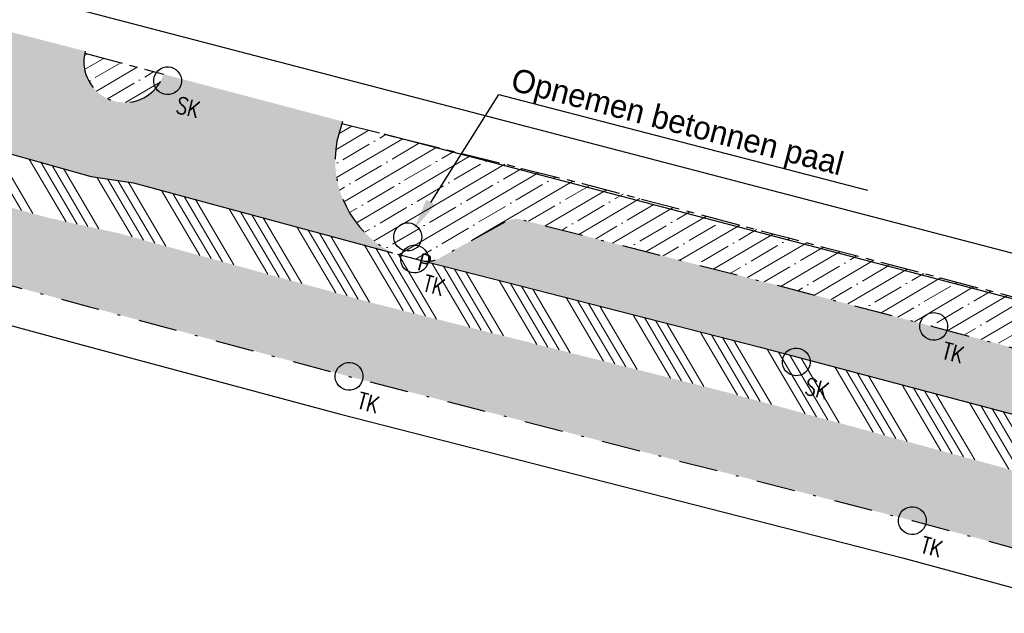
# Model space of a CAD drawing. Header units: metres. Extents: x 152057 to 155740, y 463538 to 465228.
# Tile 36 of 65: x 153380 to 153418, y 463988 to 464011. Entities that reach past the tile are written whole.
import ezdxf
from ezdxf import colors
from ezdxf.entities.mleader import LeaderData, LeaderLine
from ezdxf.math import Vec2, Vec3

# ---------------------------------------------------------------- set-up
doc = ezdxf.new("R2010")
doc.units = ezdxf.units.M
doc.linetypes.add('CENTER__G5', pattern=[2.4, 1.5, -0.3, 0.3, -0.3])
doc.linetypes.add('DASHDOT__G5', pattern=[3, 1.5, -0.75, 0, -0.75])
for name, color, linetype in [('-DR-alg-projectgrens 1-500', 3, 'PROJECTGRENS_1-500'), ('-DR-v-inr-afzetpaal', 2, 'Continuous'), ('-DR-v-rio-straatkolk', 1, 'Continuous'), ('-DR-v-rio-trottoirkolk', 1, 'Continuous'), ('-DR-v-vh-band 10x20', 5, 'CENTER__G5'), ('-DR-v-vh-band 13-15x25', 5, 'DASHDOT__G5'), ('-DR-v-vh-kantverharding', 1, 'Continuous')]:
    doc.layers.add(name, color=color, linetype=linetype)
for name, color, linetype, lineweight in [('-DR-v-gr-begroeiing', 84, 'Continuous', 9), ('-DR-v-vh-arc-asfalt frezen', 252, 'Continuous', 9), ('-DR-v-vh-arc-BSS dubbelklinker', 252, 'Continuous', 9), ('-DR-v-vh-arc-BSS keiformaat', 252, 'Continuous', 9), ('-DR-v-vh-arc-tegels', 252, 'Continuous', 9)]:
    doc.layers.add(name, color=color, linetype=linetype, lineweight=lineweight)
doc.styles.add('18_100', font='romans.shx', dxfattribs={"width": 0.8, "height": 0.18})
doc.styles.add('18_200', font='romans.shx', dxfattribs={"width": 0.8, "height": 0.36})
doc.styles.add('CE', font='txt', dxfattribs={"height": 1.8})
doc.linetypes.add('FENCELINE2', pattern='A,6.35,-2.54,[132,ltypeshp.shx,S=2.54,R=0,X=-2.54,Y=0],-2.54,25.4', length=36.83)
doc.linetypes.add('PROJECTGRENS_1-500', pattern='A,0.8,-0.32,[133,ltypeshp.shx,S=0.32,R=0,X=-0.32,Y=0],-0.32,3.18', length=4.62)
pattern_1 = [(30.44818846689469, (152990.3515052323, 464036.8878115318), (-0.4826879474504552, 0.8211385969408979), []), (30.44818846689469, (152991.0034187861, 464036.7185861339), (-0.4826879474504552, 0.8211385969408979), [1.190625, -0.238125, 0, -0.238125])]
pattern_2 = [(120.4481884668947, (152990.3515052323, 464036.8878115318), (-0.555280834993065, 0.3181015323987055), [0.7937500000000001, -0.15875, 0, -0.15875])]

# ---------------------------------------------------------------- blocks, each defined once
blk = doc.blocks.new('trottoirkolk bestaand')
at = {"ltscale": 2}
blk.add_ellipse((0, 0), major_axis=(-0.1271585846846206, 0.1271585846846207), ratio=0.9999999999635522, start_param=3.926990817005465, end_param=10.21017612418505, dxfattribs=at)
at = {"ltscale": 2, "style": '18_100', "width": 0.8000000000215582}
blk.add_text('TK', height=0.2160000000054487, dxfattribs=at).set_placement((0.1925943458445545, -0.3747726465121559))
at = {"style": '18_200', "width": 0.8}
blk.add_attdef('HOOGTE', (0.2141699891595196, 0.1788025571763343), '', height=0.25, dxfattribs=at)
blk = doc.blocks.new('straatkolk bestaand')
at = {"ltscale": 2}
blk.add_ellipse((0, 0), major_axis=(-0.1271585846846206, 0.1271585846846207), ratio=0.9999999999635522, start_param=3.926990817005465, end_param=10.21017612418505, dxfattribs=at)
at = {"ltscale": 2, "style": '18_100', "width": 0.8000000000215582}
blk.add_text('SK', height=0.2160000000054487, dxfattribs=at).set_placement((0.1925943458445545, -0.3747726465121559))
at = {"style": '18_200', "width": 0.8}
blk.add_attdef('HOOGTE', (0.2895596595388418, 0.2114387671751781), '', height=0.25, dxfattribs=at)
blk = doc.blocks.new('PAAL')
at = {"ltscale": 2}
blk.add_ellipse((0, 0), major_axis=(-0.1815, 1.0285e-15), ratio=1, start_param=3.926990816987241, end_param=10.21017612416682, dxfattribs=at)
at = {"ltscale": 2, "style": '18_200', "width": 0.8}
blk.add_text('P', height=0.2178, dxfattribs=at).set_placement((0.2194298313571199, -0.3820506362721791))
at = {"style": '18_200', "width": 0.8}
blk.add_attdef('HOOGTE', (0.236296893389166, 0.2027050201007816), '', height=0.25, dxfattribs=at)

msp = doc.modelspace()

# ---------------------------------------------------------------- hatches: boundary and pattern name
at = {"layer": '-DR-v-gr-begroeiing'}
h = msp.add_hatch(dxfattribs=at)
h.set_pattern_fill('ANSI38', color=256, scale=0.15)
h.set_pattern_definition([(29.73516603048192, (153265.3658600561, 463978.6637175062), (-0.2362160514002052, 0.4135408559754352), []), (119.7351660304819, (153265.3658600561, 463978.6637175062), (-0.8859729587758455, 0.590865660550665), [1.190625, -0.714375])])
edge = h.paths.add_edge_path()
edge.add_line((153286.4101046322, 464006.8249417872), (153286.1938528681, 464005.6688854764))
edge.add_line((153286.1938528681, 464005.6688854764), (153286.7960082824, 464005.5116477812))
edge.add_line((153286.7960082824, 464005.5116477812), (153303.0553342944, 464001.3595645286))
edge.add_line((153303.0553342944, 464001.3595645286), (153315.7747833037, 463997.9924456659))
edge.add_line((153315.7747833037, 463997.9924456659), (153329.5342875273, 463994.4105747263))
edge.add_line((153329.5342875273, 463994.4105747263), (153342.0782926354, 463991.1585734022))
edge.add_line((153342.0782926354, 463991.1585734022), (153357.2326505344, 463987.2127405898))
edge.add_line((153357.2326505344, 463987.2127405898), (153361.0242840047, 463986.2565721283))
edge.add_line((153361.0242840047, 463986.2565721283), (153367.8360991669, 463984.1308211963))
edge.add_line((153367.8360991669, 463984.1308211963), (153372.1146376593, 463982.6204540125))
edge.add_line((153372.1146376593, 463982.6204540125), (153375.6320961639, 463981.1182687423))
edge.add_line((153375.6320961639, 463981.1182687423), (153383.3475518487, 463977.6687475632))
edge.add_line((153383.3475518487, 463977.6687475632), (153387.8219215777, 463976.0712569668))
edge.add_line((153387.8219215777, 463976.0712569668), (153391.4838928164, 463974.9929156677))
edge.add_line((153391.4838928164, 463974.9929156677), (153401.5677033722, 463972.4307260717))
edge.add_line((153401.5677033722, 463972.4307260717), (153416.1937111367, 463968.6419469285))
edge.add_line((153416.1937111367, 463968.6419469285), (153427.7159037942, 463965.3300292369))
edge.add_line((153427.7159037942, 463965.3300292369), (153440.9403906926, 463961.4312960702))
edge.add_line((153440.9403906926, 463961.4312960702), (153452.1869920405, 463957.8804747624))
edge.add_line((153452.1869920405, 463957.8804747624), (153467.9957671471, 463952.7472230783))
edge.add_line((153467.9957671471, 463952.7472230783), (153470.8165622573, 463951.7313234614))
edge.add_line((153470.8165622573, 463951.7313234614), (153472.9398070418, 463951.0474929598))
edge.add_arc((153472.9218396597, 463951.2340351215), 0.1874054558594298, 275.5016479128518, 362.7959118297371)
edge.add_line((153473.1090220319, 463951.243176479), (153473.49186383, 463952.2267700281))
edge.add_arc((153473.0346315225, 463952.2213147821), 0.4572648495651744, 0.6835644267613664, 72.88264828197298)
edge.add_line((153473.1692181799, 463952.6583245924), (153458.0119954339, 463957.3829019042))
edge.add_line((153458.0119954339, 463957.3829019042), (153446.9358721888, 463960.8116304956))
edge.add_line((153446.9358721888, 463960.8116304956), (153432.3914607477, 463965.1451571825))
edge.add_line((153432.3914607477, 463965.1451571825), (153415.8895999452, 463969.9552421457))
edge.add_line((153415.8895999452, 463969.9552421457), (153397.1650302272, 463974.8738664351))
edge.add_line((153397.1650302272, 463974.8738664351), (153386.8130729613, 463977.7259567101))
edge.add_line((153386.8130729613, 463977.7259567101), (153383.7418260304, 463978.6690243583))
edge.add_line((153383.7418260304, 463978.6690243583), (153381.0337727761, 463979.8373616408))
edge.add_line((153381.0337727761, 463979.8373616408), (153377.2667505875, 463981.4639394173))
edge.add_line((153377.2667505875, 463981.4639394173), (153373.0314679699, 463983.2363837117))
edge.add_line((153373.0314679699, 463983.2363837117), (153371.1443569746, 463983.9625025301))
edge.add_line((153371.1443569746, 463983.9625025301), (153365.7760736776, 463985.8854547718))
edge.add_line((153365.7760736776, 463985.8854547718), (153361.5863352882, 463987.2118393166))
edge.add_line((153361.5863352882, 463987.2118393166), (153361.553434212, 463987.2204974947))
edge.add_line((153361.553434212, 463987.2204974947), (153328.6183360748, 463995.7665229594))
edge.add_line((153328.6183360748, 463995.7665229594), (153313.3292237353, 463999.8065526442))
edge.add_line((153313.3292237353, 463999.8065526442), (153286.4101046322, 464006.8249417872))
at = {"layer": '-DR-v-vh-arc-asfalt frezen'}
h = msp.add_hatch(dxfattribs=at)
h.set_pattern_fill('AVH-ASFALT_FREESVAK', color=256, scale=0.25, pattern_type=2)
h.set_pattern_definition([(344.7351660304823, (153265.3658600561, 463978.6637175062), (0.4796875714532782, 0.2739992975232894), [0.390625, -0.390625]), (74.73516603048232, (153265.7427034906, 463978.5608733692), (-0.2739992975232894, 0.4796875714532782), [0.3906249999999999, -0.3906249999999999])])
edge = h.paths.add_edge_path()
edge.add_line((153452.126, 463957.69), (153440.882, 463961.24))
edge.add_line((153440.882, 463961.24), (153427.66, 463965.138))
edge.add_line((153427.66, 463965.138), (153416.141, 463968.449))
edge.add_line((153416.141, 463968.449), (153401.518, 463972.237))
edge.add_line((153401.518, 463972.237), (153391.431, 463974.8))
edge.add_line((153391.431, 463974.8), (153387.76, 463975.8809999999))
edge.add_line((153387.76, 463975.8809999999), (153383.273, 463977.483))
edge.add_line((153383.273, 463977.483), (153375.552, 463980.935))
edge.add_line((153375.552, 463980.935), (153372.042, 463982.434))
edge.add_line((153372.042, 463982.434), (153367.773, 463983.941))
edge.add_line((153367.773, 463983.941), (153360.97, 463986.0640000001))
edge.add_line((153360.97, 463986.0640000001), (153357.183, 463987.019))
edge.add_line((153357.183, 463987.019), (153342.028, 463990.965))
edge.add_line((153342.028, 463990.965), (153329.484, 463994.217))
edge.add_line((153329.484, 463994.217), (153315.724, 463997.799))
edge.add_line((153315.724, 463997.799), (153303.005, 464001.166))
edge.add_line((153303.005, 464001.166), (153286.746, 464005.3180000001))
edge.add_line((153286.746, 464005.3180000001), (153286.1569871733, 464005.4718058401))
edge.add_line((153286.1569871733, 464005.4718058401), (153285.561240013, 464002.2870121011))
edge.add_line((153285.561240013, 464002.2870121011), (153286.024, 464002.1630000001))
edge.add_line((153286.024, 464002.1630000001), (153302.308, 463998.062))
edge.add_line((153302.308, 463998.062), (153314.83, 463994.72))
edge.add_line((153314.83, 463994.72), (153328.784, 463991.083))
edge.add_line((153328.784, 463991.083), (153341.301, 463987.835))
edge.add_line((153341.301, 463987.835), (153360.203, 463983.031))
edge.add_line((153360.203, 463983.031), (153364.856, 463981.5220000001))
edge.add_line((153364.856, 463981.5220000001), (153371.016, 463979.53))
edge.add_line((153371.016, 463979.53), (153374.441, 463977.862))
edge.add_line((153374.441, 463977.862), (153382.706, 463974.467))
edge.add_line((153382.706, 463974.467), (153387.056, 463972.645))
edge.add_line((153387.056, 463972.645), (153391.222, 463971.69))
edge.add_line((153391.222, 463971.69), (153401.082, 463969.0320000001))
edge.add_line((153401.082, 463969.0320000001), (153414.848, 463965.6079999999))
edge.add_line((153414.848, 463965.6079999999), (153426.62, 463962.047))
edge.add_line((153426.62, 463962.047), (153440.575, 463958.038))
edge.add_line((153440.575, 463958.038), (153451.259, 463954.614))
edge.add_line((153451.259, 463954.614), (153465.2233114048, 463950.1278959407))
edge.add_line((153465.2233114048, 463950.1278959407), (153465.7345759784, 463951.2138737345))
edge.add_arc((153460.1119774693, 463939.2709043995), 13.2003079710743, 55.853805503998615, 64.78953849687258, ccw=False)
edge.add_line((153467.5213952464, 463950.1955855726), (153470.4240017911, 463948.2269583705))
edge.add_line((153470.4240017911, 463948.2269583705), (153470.4478399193, 463948.2178322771))
edge.add_line((153470.4478399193, 463948.2178322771), (153471.1006293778, 463950.2446968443))
edge.add_line((153471.1006293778, 463950.2446968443), (153469.9163488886, 463951.0479082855))
edge.add_arc((153456.8659743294, 463931.8060210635), 23.25000000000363, 55.8538055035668, 66.82357950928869)
edge.add_line((153466.0163283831, 463953.1796852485), (153452.126, 463957.69))
at = {"layer": '-DR-v-vh-arc-BSS dubbelklinker'}
h = msp.add_hatch(dxfattribs=at)
h.set_pattern_fill('ANSI34', color=256, scale=0.1, angle=89.99999999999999)
h.set_pattern_definition([(120.4481884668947, (152990.3515052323, 464036.8878115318), (-1.642277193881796, -0.9653758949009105), []), (120.4481884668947, (152990.4643221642, 464037.3224205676), (-1.642277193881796, -0.9653758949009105), []), (120.4481884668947, (152990.5771390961, 464037.7570296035), (-1.642277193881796, -0.9653758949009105), []), (120.4481884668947, (152990.6899562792, 464038.1916396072), (-1.642277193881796, -0.9653758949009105), [])])
edge = h.paths.add_edge_path()
edge.add_line((153453.123, 463985.545), (153465.0675818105, 463982.9158320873))
edge.add_arc((153464.9395355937, 463981.9139457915), 1.010035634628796, 72.45593034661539, 82.71678872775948, ccw=False)
edge.add_line((153465.244, 463982.877), (153473.148, 463981.286))
edge.add_line((153473.148, 463981.286), (153481.7927469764, 463979.3006487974))
edge.add_line((153481.7927469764, 463979.3006487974), (153482.307, 463979.1740000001))
edge.add_line((153482.307, 463979.1740000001), (153482.7666709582, 463981.2713171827))
edge.add_line((153482.7666709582, 463981.2713171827), (153473.401, 463983.3240000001))
edge.add_line((153473.401, 463983.3240000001), (153465.503916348, 463984.9967642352))
edge.add_line((153465.503916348, 463984.9967642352), (153459.6960000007, 463986.227))
edge.add_line((153459.6960000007, 463986.227), (153451.131, 463988.057))
edge.add_line((153451.131, 463988.057), (153449.803, 463988.317))
edge.add_line((153449.803, 463988.317), (153438.572, 463990.6090000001))
edge.add_line((153438.572, 463990.6090000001), (153431.231, 463992.143))
edge.add_line((153431.231, 463992.143), (153420.349, 463994.842))
edge.add_line((153420.349, 463994.842), (153408.541, 463997.9710000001))
edge.add_line((153408.541, 463997.9710000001), (153395.39, 464001.336))
edge.add_line((153395.39, 464001.336), (153394.267, 464001.6420000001))
edge.add_line((153394.267, 464001.6420000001), (153384.2099999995, 464004.3600000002))
edge.add_line((153384.2099999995, 464004.3600000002), (153382.572, 464004.6090000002))
edge.add_line((153382.572, 464004.6090000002), (153370.099, 464008.1020000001))
edge.add_line((153370.099, 464008.1020000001), (153359.5410000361, 464010.8789999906))
edge.add_line((153359.5410000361, 464010.8789999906), (153347.982, 464013.9))
edge.add_line((153347.982, 464013.9), (153340.0350000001, 464015.7850000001))
edge.add_line((153340.0350000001, 464015.7850000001), (153328.9600000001, 464018.872))
edge.add_line((153328.9600000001, 464018.872), (153317.2729999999, 464022.0440000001))
edge.add_line((153317.2729999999, 464022.0440000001), (153311.577, 464023.5260000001))
edge.add_arc((153312.4886937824, 464027.6867124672), 4.259426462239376, 245.3490176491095, 257.64070309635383, ccw=False)
edge.add_line((153310.7121309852, 464023.8154673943), (153308.15, 464024.673))
edge.add_line((153308.15, 464024.673), (153306.054, 464025.8850000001))
edge.add_line((153306.054, 464025.8850000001), (153304.179, 464027.099))
edge.add_line((153304.179, 464027.099), (153300.5, 464029.085))
edge.add_line((153300.5, 464029.085), (153290.282, 464031.633))
edge.add_line((153290.282, 464031.633), (153280.476, 464034.126))
edge.add_line((153280.476, 464034.126), (153270.018, 464037.079))
edge.add_line((153270.018, 464037.079), (153259.929, 464039.6140000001))
edge.add_line((153259.929, 464039.6140000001), (153258.372, 464039.98))
edge.add_line((153258.372, 464039.98), (153251.7424863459, 464041.7126594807))
edge.add_line((153251.7424863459, 464041.7126594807), (153251.2271437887, 464039.7408522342))
edge.add_line((153251.2271437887, 464039.7408522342), (153259.054, 464037.7650000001))
edge.add_line((153259.054, 464037.7650000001), (153269.443, 464035.1470000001))
edge.add_line((153269.443, 464035.1470000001), (153279.88, 464032.2770000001))
edge.add_line((153279.88, 464032.2770000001), (153290.613, 464029.5030000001))
edge.add_line((153290.613, 464029.5030000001), (153299.396, 464027.2490000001))
edge.add_line((153299.396, 464027.2490000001), (153301.257, 464026.3620000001))
edge.add_line((153301.257, 464026.3620000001), (153303.248, 464025.088))
edge.add_line((153303.248, 464025.088), (153306.033, 464023.5270000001))
edge.add_line((153306.033, 464023.5270000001), (153308.984, 464022.088))
edge.add_line((153308.984, 464022.088), (153311.224, 464021.2860000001))
edge.add_line((153311.224, 464021.2860000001), (153328.514, 464016.833))
edge.add_line((153328.514, 464016.833), (153339.65, 464013.834))
edge.add_line((153339.65, 464013.834), (153347.508, 464011.9400000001))
edge.add_line((153347.508, 464011.9400000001), (153358.535, 464008.863))
edge.add_line((153358.535, 464008.863), (153369.556, 464006.1340000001))
edge.add_line((153369.556, 464006.1340000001), (153380.878, 464003.0060000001))
edge.add_line((153380.878, 464003.0060000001), (153383.623, 464002.403))
edge.add_line((153383.623, 464002.403), (153393.559, 463999.675))
edge.add_line((153393.559, 463999.675), (153407.017, 463996.2810000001))
edge.add_line((153407.017, 463996.2810000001), (153420.292, 463992.659))
edge.add_line((153420.292, 463992.659), (153429.943, 463990.3850000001))
edge.add_line((153429.943, 463990.3850000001), (153439.309, 463988.2670000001))
edge.add_line((153439.309, 463988.2670000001), (153449.433, 463986.2260000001))
edge.add_line((153449.433, 463986.2260000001), (153453.123, 463985.545))
at = {"layer": '-DR-v-vh-arc-BSS keiformaat'}
h = msp.add_hatch(dxfattribs=at)
h.set_pattern_fill('ANSI36', color=256, scale=0.1, angle=90)
h.set_pattern_definition(pattern_2)
edge = h.paths.add_edge_path()
edge.add_arc((153464.9395355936, 463981.9139457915), 1.010035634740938, 82.7167887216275, 245.20787071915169, ccw=False)
edge.add_line((153465.0675818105, 463982.9158320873), (153453.123, 463985.545))
edge.add_line((153453.123, 463985.545), (153449.433, 463986.2260000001))
edge.add_line((153449.433, 463986.2260000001), (153439.3090000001, 463988.2670000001))
edge.add_line((153439.3090000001, 463988.2670000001), (153429.943, 463990.3850000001))
edge.add_line((153429.943, 463990.3850000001), (153420.292, 463992.659))
edge.add_line((153420.292, 463992.659), (153407.017, 463996.2810000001))
edge.add_line((153407.017, 463996.2810000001), (153393.559, 463999.675))
edge.add_line((153393.559, 463999.675), (153383.623, 464002.403))
edge.add_line((153383.623, 464002.403), (153380.878, 464003.0060000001))
edge.add_line((153380.878, 464003.0060000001), (153369.556, 464006.1340000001))
edge.add_line((153369.556, 464006.1340000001), (153358.535, 464008.863))
edge.add_line((153358.535, 464008.863), (153347.5080000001, 464011.9400000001))
edge.add_line((153347.5080000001, 464011.9400000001), (153339.6500000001, 464013.834))
edge.add_line((153339.6500000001, 464013.834), (153328.5140000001, 464016.833))
edge.add_line((153328.5140000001, 464016.833), (153311.224, 464021.2860000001))
edge.add_line((153311.224, 464021.2860000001), (153308.9840000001, 464022.088))
edge.add_line((153308.9840000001, 464022.088), (153306.033, 464023.5270000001))
edge.add_line((153306.033, 464023.5270000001), (153303.2480000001, 464025.088))
edge.add_line((153303.2480000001, 464025.088), (153301.257, 464026.3620000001))
edge.add_line((153301.257, 464026.3620000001), (153299.3960000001, 464027.2490000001))
edge.add_line((153299.3960000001, 464027.2490000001), (153290.613, 464029.5030000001))
edge.add_line((153290.613, 464029.5030000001), (153279.8800000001, 464032.2770000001))
edge.add_line((153279.8800000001, 464032.2770000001), (153269.443, 464035.1470000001))
edge.add_line((153269.443, 464035.1470000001), (153259.054, 464037.7650000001))
edge.add_line((153259.054, 464037.7650000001), (153251.2271437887, 464039.7408522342))
edge.add_line((153251.2271437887, 464039.7408522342), (153250.521, 464037.039))
edge.add_line((153250.521, 464037.039), (153254.157, 464036.049))
edge.add_line((153254.157, 464036.049), (153258.8200000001, 464034.9190000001))
edge.add_line((153258.8200000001, 464034.9190000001), (153268.7750000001, 464032.4060000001))
edge.add_line((153268.7750000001, 464032.4060000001), (153279.836, 464029.3620000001))
edge.add_line((153279.836, 464029.3620000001), (153289.03, 464027.132))
edge.add_line((153289.03, 464027.132), (153292.7860000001, 464025.762))
edge.add_line((153292.7860000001, 464025.762), (153293.876, 464025.388))
edge.add_line((153293.876, 464025.388), (153297.865, 464023.9330000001))
edge.add_line((153297.865, 464023.9330000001), (153302.2800000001, 464022.0850000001))
edge.add_line((153302.2800000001, 464022.0850000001), (153304.065, 464021.2800000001))
edge.add_line((153304.065, 464021.2800000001), (153307.079, 464020.006))
edge.add_line((153307.079, 464020.006), (153310.423, 464018.737))
edge.add_line((153310.423, 464018.737), (153314.459, 464017.421))
edge.add_line((153314.459, 464017.421), (153327.513, 464014.001))
edge.add_line((153327.513, 464014.001), (153338.821, 464010.975))
edge.add_line((153338.821, 464010.975), (153346.9780000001, 464008.8810000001))
edge.add_line((153346.9780000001, 464008.8810000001), (153358.403, 464005.8640000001))
edge.add_line((153358.403, 464005.8640000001), (153368.882, 464003.1280000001))
edge.add_line((153368.882, 464003.1280000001), (153378.895, 464000.523))
edge.add_line((153378.895, 464000.523), (153382.5060000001, 463999.5420000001))
edge.add_line((153382.5060000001, 463999.5420000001), (153392.5840000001, 463996.8370000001))
edge.add_line((153392.5840000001, 463996.8370000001), (153414.4480000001, 463991.235))
edge.add_line((153414.4480000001, 463991.235), (153421.495, 463989.3290000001))
edge.add_line((153421.495, 463989.3290000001), (153427.616, 463987.775))
edge.add_line((153427.616, 463987.775), (153439.647, 463984.564))
edge.add_line((153439.647, 463984.564), (153447.502, 463982.595))
edge.add_line((153447.502, 463982.595), (153453.9544371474, 463980.8445152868))
edge.add_arc((153453.759516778, 463979.9982722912), 0.8684014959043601, -96.9174158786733, 77.02894349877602, ccw=False)
edge.add_line((153453.6549277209, 463979.1361920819), (153477.137, 463973.0470000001))
edge.add_line((153477.137, 463973.0470000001), (153472.4580000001, 463975.671))
edge.add_line((153472.4580000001, 463975.671), (153468.723, 463978.2040000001))
edge.add_line((153468.723, 463978.2040000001), (153464.516, 463980.997))
h = msp.add_hatch(dxfattribs=at)
h.set_pattern_fill('ANSI36', color=256, scale=0.1, angle=90)
h.set_pattern_definition(pattern_2)
edge = h.paths.add_edge_path()
edge.add_line((153392.111, 464005.9790000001), (153392.3055431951, 464006.6585686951))
edge.add_line((153392.3055431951, 464006.6585686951), (153392.33, 464006.7440000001))
edge.add_line((153392.33, 464006.7440000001), (153385.384, 464008.577))
edge.add_arc((153383.8745336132, 464009.065070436), 1.58641152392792, 165.0248241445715, 342.0819195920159, ccw=False)
edge.add_line((153382.342, 464009.475), (153377.466, 464010.7280000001))
edge.add_arc((153375.4454370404, 464011.320464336), 2.10563260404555, 262.895126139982, 343.6579417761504, ccw=False)
edge.add_line((153375.185, 464009.2310000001), (153370.54, 464010.497))
edge.add_line((153370.54, 464010.497), (153359.687, 464013.2540000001))
edge.add_line((153359.687, 464013.2540000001), (153348.366, 464016.333))
edge.add_line((153348.366, 464016.333), (153321.0790816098, 464023.3955790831))
edge.add_arc((153320.9680228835, 464022.826499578), 0.5798150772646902, 78.95723421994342, 126.7629825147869)
edge.add_line((153320.621, 464023.2910000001), (153317.855, 464022.177))
edge.add_line((153317.855, 464022.177), (153317.2729999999, 464022.044))
edge.add_line((153317.2729999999, 464022.044), (153328.96, 464018.872))
edge.add_line((153328.96, 464018.872), (153340.035, 464015.785))
edge.add_line((153340.035, 464015.785), (153347.982, 464013.9))
edge.add_line((153347.982, 464013.9), (153359.541, 464010.8790000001))
edge.add_line((153359.541, 464010.8790000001), (153370.099, 464008.1020000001))
edge.add_line((153370.099, 464008.1020000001), (153382.572, 464004.6090000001))
edge.add_line((153382.572, 464004.6090000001), (153384.21, 464004.36))
edge.add_line((153384.21, 464004.36), (153394.267, 464001.6420000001))
edge.add_arc((153396.0728033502, 464005.2440900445), 4.029389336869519, 169.4911483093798, 243.3744310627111, ccw=False)
h = msp.add_hatch(dxfattribs=at)
h.set_pattern_fill('ANSI36', color=256, scale=0.1, angle=90)
h.set_pattern_definition(pattern_2)
edge = h.paths.add_edge_path()
edge.add_line((153409.106, 464000.405), (153399.17, 464002.955))
edge.add_arc((153399.1499618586, 464001.6079419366), 1.347207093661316, 89.14776037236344, 108.0291572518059)
edge.add_line((153398.733, 464002.889), (153396.128, 464001.451))
edge.add_line((153396.128, 464001.451), (153396.087, 464001.412))
edge.add_arc((153395.6166952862, 464002.4910774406), 1.177112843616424, 258.8962695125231, 293.5494804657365, ccw=False)
edge.add_line((153395.39, 464001.336), (153408.541, 463997.971))
edge.add_line((153408.541, 463997.971), (153420.349, 463994.842))
edge.add_line((153420.349, 463994.842), (153431.231, 463992.143))
edge.add_line((153431.231, 463992.143), (153438.572, 463990.609))
edge.add_arc((153439.2965187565, 463992.1815209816), 1.731401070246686, 223.8065819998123, 245.26272255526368, ccw=False)
edge.add_line((153438.047, 463990.983), (153436.174, 463993.054))
edge.add_arc((153435.4199739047, 463992.6293305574), 0.8653897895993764, 29.38832374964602, 78.06081408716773)
edge.add_line((153435.599, 463993.476), (153429.416, 463995.061))
edge.add_line((153429.416, 463995.061), (153421.717, 463997.052))
edge.add_line((153421.717, 463997.052), (153409.106, 464000.405))
at = {"layer": '-DR-v-vh-arc-tegels'}
h = msp.add_hatch(dxfattribs=at)
h.set_pattern_fill('ANSI35', color=256, scale=0.15)
h.set_pattern_definition(pattern_1)
edge = h.paths.add_edge_path()
edge.add_line((153385.384, 464008.577), (153382.3241367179, 464009.4011820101))
edge.add_arc((153383.8745336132, 464009.0650704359), 1.586411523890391, 167.76809147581, 342.0819195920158)
h = msp.add_hatch(dxfattribs=at)
h.set_pattern_fill('ANSI35', color=256, scale=0.15)
h.set_pattern_definition(pattern_1)
edge = h.paths.add_edge_path()
edge.add_line((153442.618, 463993.617), (153431.329, 463996.484))
edge.add_line((153431.329, 463996.484), (153423.363, 463998.609))
edge.add_line((153423.363, 463998.609), (153409.445, 464002.271))
edge.add_line((153409.445, 464002.271), (153401.64, 464004.336))
edge.add_line((153401.64, 464004.336), (153392.305543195, 464006.6585686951))
edge.add_line((153392.305543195, 464006.6585686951), (153392.111, 464005.979))
edge.add_arc((153396.0728033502, 464005.2440900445), 4.029389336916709, 169.4911483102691, 243.3744310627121)
edge.add_line((153394.267, 464001.642), (153395.39, 464001.336))
edge.add_arc((153395.6166952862, 464002.4910774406), 1.177112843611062, 258.8962695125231, 293.5494804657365)
edge.add_line((153396.087, 464001.412), (153396.128, 464001.451))
edge.add_line((153396.128, 464001.451), (153398.733, 464002.889))
edge.add_arc((153399.1499618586, 464001.6079419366), 1.347207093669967, 89.1477603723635, 108.02915725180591, ccw=False)
edge.add_line((153399.17, 464002.955), (153409.106, 464000.405))
edge.add_line((153409.106, 464000.405), (153421.717, 463997.052))
edge.add_line((153421.717, 463997.052), (153429.416, 463995.061))
edge.add_line((153429.416, 463995.061), (153435.599, 463993.476))
edge.add_arc((153435.4199739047, 463992.6293305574), 0.8653897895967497, 29.38832374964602, 78.06081408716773, ccw=False)
edge.add_line((153436.174, 463993.054), (153438.047, 463990.983))
edge.add_arc((153439.2965187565, 463992.1815209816), 1.731401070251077, 223.8065819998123, 245.2627225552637)
edge.add_line((153438.572, 463990.609), (153449.803, 463988.317))
edge.add_line((153449.803, 463988.317), (153451.131, 463988.057))
edge.add_arc((153451.2611068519, 463988.3939341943), 0.3611820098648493, 248.8859747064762, 347.7013879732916)
edge.add_line((153451.614, 463988.317), (153452.2824862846, 463991.0541934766))
edge.add_line((153452.2824862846, 463991.0541934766), (153442.618, 463993.617))

# ---------------------------------------------------------------- linework, layer by layer
at = {"layer": '-DR-alg-projectgrens 1-500', "flags": 128}
for points in [[(152877.706645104, 464076.4434349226), (152906.2492034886, 464079.6061360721), (152930.6803876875, 464081.6383140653), (152941.2223367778, 464082.4338940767), (152942.7717158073, 464081.1764585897), (152971.7402047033, 464083.3286589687, 0.342855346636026), (152979.3888824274, 464090.2392996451), (152980.9862359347, 464099.249747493), (152988.4203223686, 464097.9318480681), (152987.9335306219, 464095.1859238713), (153019.5858828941, 464091.8286668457, -0.1186970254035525), (153016.4517935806, 464101.6404958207), (153016.1864530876, 464105.27444543), (153022.9304224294, 464105.7048167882), (153023.1912559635, 464102.1325918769, 0.1004424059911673), (153024.8265199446, 464096.2944404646), (153028.2077944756, 464091.4587020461, 0.09518826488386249), (153031.4830929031, 464088.2777545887), (153034.398681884, 464086.3634635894, 0.1236645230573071), (153043.1873450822, 464083.3049202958), (153077.7593281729, 464080.22609248), (153090.0325303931, 464077.3256021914), (153105.7370416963, 464074.2000628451), (153139.0722904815, 464069.1884082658), (153190.9938920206, 464059.082407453), (153197.3451861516, 464057.6405184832), (153196.935937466, 464056.375341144), (153233.2128316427, 464046.6791584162), (153241.6129573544, 464046.3341116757, -0.02169002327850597), (153245.7174522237, 464045.9867576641), (153246.0514625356, 464047.2560449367), (153260.8720105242, 464043.3651558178), (153260.6278963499, 464042.5467247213), (153270.7480441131, 464039.8724752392), (153281.1154799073, 464037.089652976), (153287.2631329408, 464035.6056678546), (153334.587966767, 464023.4818034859), (153336.6676094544, 464022.9112940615), (153337.8094259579, 464022.622876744), (153349.261336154, 464019.7053329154), (153359.9169936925, 464016.8094259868), (153371.2663868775, 464013.9233603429), (153434.6802902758, 463997.3555882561), (153441.0296959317, 464001.1331168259), (153452.4133553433, 463998.1484649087), (153454.7727597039, 463994.1826933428), (153454.2648992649, 463992.2388343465), (153484.5439267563, 463984.328013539), (153488.726740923, 463994.719630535), (153490.1799528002, 463998.1692355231), (153498.752318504, 464019.3320714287), (153506.3087806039, 464025.1224937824), (153511.0612408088, 464018.9205652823), (153507.5063160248, 464016.1964709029, 0.1338115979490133), (153504.1015077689, 464011.7261107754), (153497.4015256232, 463995.1856798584), (153495.9516377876, 463991.7439654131), (153493.7930224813, 463986.3811874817), (153495.9279796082, 463985.5677231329), (153494.6368078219, 463982.8456030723), (153500.4811823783, 463981.0118616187), (153504.701397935, 463990.3997949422), (153505.7593740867, 463990.095255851, -0.02807528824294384), (153506.9405326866, 463993.6305538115), (153511.4484990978, 464004.9637278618, 0.04528067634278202), (153515.3915965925, 464018.2704507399), (153521.7582144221, 464017.1274433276, -0.03401614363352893), (153518.8054064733, 464006.2052663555), (153517.3241729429, 464001.6793986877), (153512.7675004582, 463990.2237759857, 0.08949013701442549), (153511.0030748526, 463981.5229611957), (153510.8992966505, 463976.7126222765, 0.3436135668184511), (153511.1931006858, 463976.3183236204), (153557.1466330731, 463963.6759350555), (153587.9108573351, 463955.4175184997, -0.02128425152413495), (153693.7068401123, 463922.1312519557), (153723.3956488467, 463910.984381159), (153733.0827201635, 463907.309457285), (153743.4536273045, 463903.3298182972), (153750.0465522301, 463900.6119022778), (153754.820777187, 463898.6850581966), (153787.293033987, 463885.9911118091), (153839.5472973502, 463866.643375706), (153847.2165598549, 463865.1235938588), (153850.4942581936, 463866.2110339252), (153852.7758944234, 463867.9720395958), (153869.0712926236, 463894.4618309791), (153870.0799455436, 463899.95915637), (153913.6994950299, 463968.6658241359), (153911.4347349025, 463970.0564111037), (153914.6492963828, 463976.0066248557), (153916.8148530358, 463974.7900178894), (153920.975698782, 463981.2601311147), (153924.3782062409, 463979.0720227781), (153925.7051368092, 463979.3876664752), (153934.5741645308, 463993.586082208, -0.05165973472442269), (153949.3245574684, 464012.5300883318), (153950.4060801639, 464013.657104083, 0.01713651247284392), (153954.9099980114, 464018.6844865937), (153969.5425337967, 464036.1891904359), (153988.9116103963, 464059.5998258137, 0.3942505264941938), (153988.748262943, 464062.3246491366), (153986.0868916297, 464064.8533421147), (153992.7673758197, 464072.1718463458), (153999.5132165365, 464064.3445200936), (154000.4380710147, 464063.0968706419, -0.2499709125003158), (154001.5481921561, 464055.6505270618), (154000.863308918, 464053.7260877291), (153998.8320164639, 464051.0274402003), (153995.0853275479, 464053.8531911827), (153976.0163904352, 464030.8053225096), (153961.3701947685, 464013.2842775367, -0.01713651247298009), (153956.4812719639, 464007.8271431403), (153955.3997492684, 464006.7001273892, 0.05165973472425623), (153941.7154362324, 463989.1252932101), (153935.6346665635, 463979.3905964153), (153937.9515505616, 463977.9543338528), (153927.4705225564, 463961.0470310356), (153927.3018664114, 463957.0661684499), (153926.1305132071, 463952.9867512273), (153904.6968039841, 463925.181218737), (153861.1111270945, 463854.8689488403), (153869.6630002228, 463849.8369959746), (153870.9821236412, 463851.9594498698), (153875.6914930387, 463849.109667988), (153873.9100591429, 463846.2322148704, -0.0007539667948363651), (153877.5408403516, 463844.0518076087), (153878.933052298, 463846.8970165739), (153891.9274755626, 463838.7738646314), (153889.8253224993, 463835.3152719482, 0.4144915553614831), (153890.9675702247, 463830.6422416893), (153892.2526821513, 463829.8686220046), (153888.2742940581, 463823.2598527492), (153884.1075547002, 463813.9085045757), (153880.0444798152, 463805.5758876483), (153877.6306733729, 463802.6921358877), (153885.6858586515, 463798.7207995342), (153937.6143058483, 463774.6247613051), (153959.4164563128, 463764.2543216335), (153995.0944027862, 463745.9311732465), (154013.993628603, 463735.5322908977), (154050.4159738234, 463714.5022630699), (154056.4119918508, 463724.8868921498), (154053.7962939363, 463726.4897791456), (154058.1708208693, 463733.6284239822), (154067.7433502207, 463727.6810185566), (154065.5637786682, 463724.1400503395), (154063.7029406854, 463722.4098205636), (154056.9566240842, 463710.7257336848), (154061.3729713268, 463708.175763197), (154056.4723486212, 463699.2711177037), (154051.8651868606, 463696.9771842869), (154059.9773527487, 463678.0274344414), (153985.8892072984, 463713.2415161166), (153983.7662012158, 463718.8122350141), (153968.9566860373, 463738.3849087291), (153972.5758185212, 463745.6888115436), (153935.7046397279, 463764.8208488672), (153869.3099319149, 463795.3215700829), (153863.8930122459, 463793.5791791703), (153855.1820279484, 463796.8470698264), (153856.7590818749, 463799.1992675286), (153853.3703980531, 463801.286376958), (153852.2085423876, 463798.9949387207), (153842.6516944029, 463804.4397415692), (153840.8769880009, 463806.3693538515), (153840.9818543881, 463807.0485796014), (153773.4675892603, 463843.4161208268), (153762.1069470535, 463846.9341491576), (153689.4547910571, 463879.6010193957), (153681.7636817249, 463883.8979410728), (153680.9835972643, 463885.6500728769), (153668.3285351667, 463890.5401352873), (153597.1432056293, 463913.1088679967), (153593.5831653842, 463911.5055137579), (153515.8743613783, 463932.1311434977), (153512.6986489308, 463930.4245847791), (153501.3881492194, 463933.3553382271), (153497.4506086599, 463928.8627439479), (153493.7083904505, 463932.0913732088), (153476.4702446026, 463936.9532421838), (153475.3952252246, 463933.7680065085), (153467.038216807, 463935.8203192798), (153468.4366927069, 463942.1948855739), (153459.9462030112, 463947.5285776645), (153450.2188935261, 463951.0847456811), (153328.2242483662, 463984.9960030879), (153323.1607710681, 463986.2243367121), (153320.5505400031, 463988.6688705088), (153239.2728836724, 464007.6867160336), (153227.0964270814, 464007.4560105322), (153179.7532577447, 464017.517969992), (153164.9432870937, 464021.6715761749), (153159.1904697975, 464024.6260997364), (153132.6132557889, 464029.3871602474), (153109.2173613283, 464033.881354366), (153051.3923878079, 464036.0547119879), (153024.3830837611, 464032.1835664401), (153004.9403893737, 464033.5332338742), (152999.946965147, 464027.7777209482), (152987.0197312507, 464030.9069458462), (152972.3774583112, 464031.8120006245), (152972.4940959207, 464029.6312307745), (152967.8031160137, 464029.4458561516), (152966.7049804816, 464032.9415339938), (152914.4464966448, 464036.024902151), (152888.387911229, 464036.5568310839), (152883.1368597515, 464031.7951381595), (152878.309744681, 464036.0822030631), (152858.7561469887, 464036.5368471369), (152848.3626950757, 464035.8491490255), (152828.2328875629, 464033.9459401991), (152814.5238059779, 464032.0038618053), (152800.4039394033, 464029.5865071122), (152772.8755484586, 464024.6502509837), (152737.9155121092, 464016.8142603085), (152693.2109410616, 464004.4941815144), (152679.1227762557, 463999.4230573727), (152674.8170142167, 463997.9908467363), (152627.1253774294, 463980.047144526), (152586.3088736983, 463962.6030839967), (152553.3087879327, 463945.8539103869), (152534.8234612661, 463936.3006823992), (152515.0280717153, 463924.0769699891), (152509.8769254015, 463918.6796291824), (152508.7992824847, 463913.6914140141), (152502.234109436, 463912.6969625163), (152491.0537555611, 463903.3340642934), (152488.1795355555, 463896.0394673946), (152481.7216896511, 463892.2594651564), (152480.408838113, 463894.7316253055), (152453.5658761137, 463879.0207258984, 0.03755201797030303), (152440.8796901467, 463870.2556725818), (152430.3260935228, 463861.7271428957), (152410.6930936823, 463845.8614027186, -0.02345910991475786), (152406.3671775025, 463842.6889864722), (152398.6802331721, 463837.5882138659, 0.03391962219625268), (152389.7721062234, 463830.7645683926), (152287.2480054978, 463740.5756379), (152280.9996343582, 463747.3067286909), (152290.6019966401, 463755.7548895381), (152299.5174451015, 463763.6391704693), (152309.6960162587, 463772.5594233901), (152317.8293885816, 463779.6949953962), (152328.8660476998, 463789.4200515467), (152336.7337283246, 463796.3847688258), (152347.2688422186, 463805.675869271), (152354.7357902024, 463812.2838223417), (152366.3291996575, 463822.5266015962), (152374.7059061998, 463829.8204411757), (152385.9072870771, 463839.5408799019), (152390.9712219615, 463843.5274904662), (152396.3865767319, 463847.0850819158), (152400.2053968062, 463849.628639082), (152403.3968138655, 463851.8208421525), (152405.3655073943, 463853.3868704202), (152412.0298127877, 463858.7640822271), (152421.5061053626, 463866.4030630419), (152430.5903917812, 463873.8951960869), (152439.6634512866, 463880.9737555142), (152444.2541490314, 463884.0772927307), (152449.9361107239, 463887.6127355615), (152457.7951992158, 463892.1663277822), (152471.6062557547, 463900.0651440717, 0.3968836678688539), (152472.4054507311, 463902.6891375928), (152465.6496833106, 463916.3252018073), (152462.3068534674, 463921.7600621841), (152454.3582976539, 463929.7086179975), (152457.803257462, 463933.1535778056), (152448.4079582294, 463944.5101545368), (152439.8914804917, 463954.8045657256), (152437.1566161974, 463958.1103710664, 0.03199809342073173), (152428.8295671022, 463966.9572955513), (152419.3581361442, 463959.6290748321), (152407.2466793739, 463965.0727317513), (152409.1293876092, 463969.1209089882), (152407.7077506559, 463972.9277026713), (152405.5722874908, 463973.9385797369), (152410.2145561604, 463984.2243569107), (152395.7397401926, 463999.0643765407, 0.04940599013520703), (152383.4750489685, 464008.0416435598), (152234.8525099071, 464095.8268121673, 0.006341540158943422), (152225.4537809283, 464101.2125096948, 0.05244770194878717), (152146.9438386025, 464134.8934108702), (152140.1821231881, 464137.0906539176, -0.03603781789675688), (152138.3253619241, 464137.8436801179, 0.102357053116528), (152127.9789035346, 464140.1390671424, -0.05537896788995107), (152124.8655822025, 464140.1950274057), (152113.5339093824, 464141.6605683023), (152114.9138205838, 464152.3301458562), (152123.4526777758, 464151.1854252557, 0.3467581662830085), (152131.6001305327, 464156.597941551), (152134.7312803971, 464167.83113026), (152135.4757729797, 464170.4340872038), (152145.8051981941, 464167.5219082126), (152145.0704836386, 464164.9190824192), (152142.6694250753, 464156.402588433, 0.3968720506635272), (152147.6804692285, 464146.796418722), (152150.5133206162, 464145.8122554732, -0.04956241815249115), (152240.2363374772, 464104.9577741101), (152388.8625818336, 464017.1704161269, -0.04948153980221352), (152402.8358871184, 464006.9387336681), (152407.861882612, 464002.4292762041), (152424.5939065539, 463998.4447005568), (152429.4694975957, 464001.1851263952), (152440.1057825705, 463997.5478466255), (152445.940450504, 463971.4511414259), (152468.3669927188, 463944.3192870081), (152479.6650876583, 463952.0391397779), (152484.2398055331, 463956.8956256), (152488.3041570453, 463954.6681102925, 0.1259989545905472), (152491.454791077, 463954.2741827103), (152491.8462974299, 463954.323891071, 0.0935808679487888), (152495.434318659, 463955.7449050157, 0.01581002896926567), (152495.8581125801, 463955.9645765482), (152508.3367126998, 463962.9418583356, -0.02372433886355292), (152559.6873837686, 463988.5367418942), (152572.4447657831, 463994.2183634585), (152581.1129521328, 463997.4881590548, 0.00994004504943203), (152584.7487320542, 463998.9428372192), (152586.6572815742, 464003.1687533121, -0.01145812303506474), (152621.9809427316, 464017.8659590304), (152622.6185206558, 464019.3225347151, -0.116824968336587), (152627.116492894, 464024.3008846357, -0.06633987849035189), (152629.8532729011, 464025.6944030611), (152662.6126850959, 464037.2266338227, -0.04013951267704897), (152663.6155224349, 464037.5094307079), (152666.7407450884, 464038.1254700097), (152681.8975396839, 464039.8586958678, -0.08557589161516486), (152684.4420310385, 464039.7138157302), (152706.3943212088, 464046.9772784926), (152707.2660689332, 464044.3426041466), (152724.6539852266, 464048.6736558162), (152724.2165573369, 464050.6258087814), (152728.0990512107, 464051.5928758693), (152728.5364791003, 464049.6407229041), (152738.2544279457, 464052.0613084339, -0.02379447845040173), (152748.1947763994, 464054.040497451), (152763.9201755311, 464056.4003758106), (152784.6729773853, 464060.6317866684), (152815.2879453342, 464065.8111866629), (152824.5741657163, 464069.110528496), (152858.8745610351, 464074.3100895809), (152874.9706884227, 464076.1209430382)], [(152987.0880438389, 464085.6336830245), (153017.4017394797, 464082.2137261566, 0.1309817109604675), (153024.2220550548, 464077.1426315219), (153027.3255645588, 464075.9071311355), (153027.4985722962, 464079.3389018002, -0.5796896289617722), (153029.8199357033, 464080.5172646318), (153030.3372366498, 464080.1776198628, 0.1236645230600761), (153042.5309316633, 464075.9340912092), (153058.9837906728, 464074.4688723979), (153058.7781531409, 464072.1597802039), (153066.6900837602, 464071.3565688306, -0.0140786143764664), (153068.2813270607, 464071.1496218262), (153069.2159393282, 464070.8482356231), (153081.1997240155, 464068.0030051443), (153088.1270487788, 464066.5499431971), (153088.5120990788, 464068.3856312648), (153116.1552745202, 464061.8527997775, 0.01391721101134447), (153154.3988171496, 464053.931623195, -0.01573698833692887), (153227.4355736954, 464038.5265433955, 0.03386108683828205), (153232.9942272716, 464037.562915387), (153232.3648175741, 464035.1288824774), (153258.8206345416, 464028.2877474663), (153260.0592012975, 464033.0591261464), (153268.3923856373, 464030.9555307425), (153279.460123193, 464027.9096765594), (153288.5948554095, 464025.69405193), (153292.2855441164, 464024.3478742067), (153293.3755420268, 464023.9738749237), (153297.3181153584, 464022.5358091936), (153301.6819731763, 464020.7092159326), (153303.4645788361, 464019.9052957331), (153306.5207028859, 464018.613490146), (153309.9241189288, 464017.3219426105), (153314.0360544, 464015.9811826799), (153327.1290438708, 464012.5509678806), (153338.4406259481, 464009.5240093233), (153346.600019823, 464007.4293947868), (153358.0220421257, 464004.4131811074), (153368.5030627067, 464001.6766535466), (153378.5095278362, 463999.0733530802), (153382.1149501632, 463998.0938683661), (153392.2034123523, 463995.3860602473), (153414.0660147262, 463989.7844183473), (153421.1146055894, 463987.8779880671), (153427.2380301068, 463986.3233725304), (153439.2712182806, 463983.1117885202), (153439.753899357, 463982.9907956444), (153442.2535572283, 463980.5261640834), (153449.8269510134, 463978.5023083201), (153449.5946287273, 463977.6063916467), (153479.8917481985, 463969.7499734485), (153480.1368006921, 463970.6949822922, 0.2398281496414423), (153490.0777172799, 463973.8582433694), (153496.8157401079, 463971.7441092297), (153495.6508222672, 463968.9132399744, 0.4545064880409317), (153496.9356981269, 463966.3380667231), (153503.9711391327, 463964.5056013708), (153502.3059993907, 463958.0157475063, 0.04272763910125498), (153500.344741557, 463958.0860477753, 0.7099078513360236), (153499.2774912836, 463954.4638399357, 0.04645696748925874), (153501.1180951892, 463953.3859110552), (153500.1023585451, 463949.4270947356), (153492.1442888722, 463951.6989706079), (153489.06975231, 463946.3048804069), (153484.1109007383, 463947.7772114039, 0.1765992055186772), (153480.0126553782, 463952.1035159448), (153473.6481256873, 463954.0808434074), (153458.4569434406, 463958.8153904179), (153447.371830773, 463962.2469017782), (153432.8155051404, 463966.5839783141), (153416.2901003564, 463971.4009260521), (153397.5548035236, 463976.3223681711), (153387.232525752, 463979.166281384), (153384.2606308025, 463980.078841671), (153381.6279769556, 463981.2146493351), (153377.8536211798, 463982.8443937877), (153373.5904581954, 463984.6285058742), (153371.6666796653, 463985.3687335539), (153366.2555210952, 463987.3070439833), (153362.0038206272, 463988.653044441), (153361.9326776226, 463988.6717662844), (153328.9983155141, 463997.2176007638), (153313.7100457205, 464001.2574078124), (153262.6664887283, 464014.5655530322), (153260.7500026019, 464015.0701544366), (153226.5455903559, 464024.0791602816), (153201.6811946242, 464030.1430854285), (153174.4920114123, 464036.0114633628), (153144.7451375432, 464041.5910045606), (153140.9175333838, 464042.2008092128), (153122.4588666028, 464045.1436692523), (153118.0286864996, 464045.7666476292), (153112.470945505, 464046.4661047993), (153108.9839985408, 464047.0242167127), (153094.8676705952, 464048.6458494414), (153086.4538229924, 464049.4583454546), (153078.4080037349, 464050.0582706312), (153070.4217617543, 464050.5094707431), (153062.3964519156, 464050.8442763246), (153053.914679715, 464051.0708311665), (153045.8755453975, 464051.149027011), (153042.3564969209, 464051.1339926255), (153017.5135214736, 464051.0680179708), (153009.4800119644, 464050.7383897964, 0.2928382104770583), (152996.2093003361, 464041.8341243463), (152975.4680629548, 464043.2105370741, 0.1120653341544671), (152967.4077748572, 464047.287174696), (152922.5531758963, 464046.3778866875, 0.004988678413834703), (152909.6726690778, 464047.0072401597, 0.01202716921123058), (152883.3879462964, 464047.367085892, 0.02351401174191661), (152860.0031598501, 464046.1894458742, 0.003558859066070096), (152832.7378218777, 464044.0034761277, 0.009941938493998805), (152821.1947861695, 464042.7354225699, 0.01011938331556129), (152772.1571013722, 464034.1767521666, 0.02116209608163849), (152703.203865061, 464016.9615864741), (152685.1044047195, 464011.5977738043), (152657.0346675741, 464002.1312093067), (152653.3042972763, 463998.8505299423), (152651.9049128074, 463997.8468694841), (152649.3762996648, 463996.8407264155), (152645.5141047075, 463995.4455431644), (152625.4574144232, 463987.5585401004, -0.0397315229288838), (152622.8311000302, 463986.7598030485), (152615.3237173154, 463985.1139352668), (152608.392887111, 463983.5737420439), (152587.3625514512, 463973.847496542), (152566.041630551, 463963.5143324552), (152545.3179974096, 463952.7831571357), (152520.6375849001, 463939.0990700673, 0.01231987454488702), (152515.6857100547, 463935.9124524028), (152513.4914769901, 463934.6042793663), (152502.7694165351, 463952.4391717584), (152511.4845171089, 463957.3121312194, -0.01673692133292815), (152547.0818941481, 463975.6802419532), (152562.2169405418, 463979.6506515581), (152575.5013483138, 463983.2201597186), (152578.8480711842, 463984.3212728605), (152582.1278099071, 463985.7553979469), (152583.0975401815, 463987.0340639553, -0.02740238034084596), (152666.8560718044, 464019.9386026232), (152697.3507251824, 464030.0285193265), (152700.6804336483, 464029.3394598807), (152718.7758868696, 464033.878942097), (152717.8384886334, 464038.6800599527), (152740.2001046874, 464044.2499806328, -0.02550222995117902), (152750.0547805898, 464046.1771635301), (152753.3210382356, 464046.278396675), (152756.540193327, 464046.3333553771), (152762.5467028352, 464046.97128671), (152764.0373556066, 464047.1849853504), (152776.1604815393, 464049.6035940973), (152785.9307335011, 464051.4564180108), (152799.9863652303, 464053.9298337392), (152811.4845817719, 464055.783513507), (152817.3178519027, 464056.8442924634), (152819.6637912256, 464057.493335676), (152820.0035659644, 464055.1206534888), (152842.6326488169, 464058.3612015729), (152842.3653751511, 464060.3302080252), (152855.4680030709, 464062.1087635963), (152876.7301885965, 464064.5950312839), (152889.1629315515, 464066.0314995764), (152910.3291988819, 464068.1255366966), (152923.149358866, 464069.4376070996), (152923.3579297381, 464067.3996738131), (152929.0992476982, 464067.8769074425), (152973.0484671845, 464071.1420942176), (152972.8919993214, 464073.2481423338, -0.3506254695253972), (152974.783553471, 464075.7323650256, 0.2263564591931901), (152986.0689892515, 464085.061231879, -0.3226231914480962)]]:
    msp.add_lwpolyline(points, format="xyb", close=True, dxfattribs=at)
at = {"layer": '-DR-v-inr-afzetpaal', "linetype": 'FENCELINE2', "ltscale": 0.02, "flags": 128}
msp.add_lwpolyline([(153451.155, 463991.2440000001), (153393.948, 464006.254)], dxfattribs=at)
at = {"layer": '-DR-v-vh-band 10x20', "flags": 128}
for points in [[(153382.324136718, 464009.4011820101), (153385.384, 464008.577)], [(153392.305543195, 464006.6585686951), (153401.64, 464004.336), (153409.445, 464002.271), (153423.363, 463998.609), (153431.329, 463996.484), (153442.618, 463993.617), (153452.2824862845, 463991.0541934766)]]:
    msp.add_lwpolyline(points, dxfattribs=at)
at = {"layer": '-DR-v-vh-band 13-15x25', "flags": 128}
for points in [[(153250.438115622, 464035.0359035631), (153250.118, 464035.119, -0.3393236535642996), (153249.38, 464036.084, -0.3765117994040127), (153250.521, 464037.039), (153254.157, 464036.049), (153258.82, 464034.919), (153268.775, 464032.406), (153279.836, 464029.362), (153289.03, 464027.132), (153292.786, 464025.762), (153293.876, 464025.388), (153297.865, 464023.933), (153302.28, 464022.085), (153304.065, 464021.28), (153307.079, 464020.006), (153310.423, 464018.737), (153314.459, 464017.421), (153327.513, 464014.001), (153338.821, 464010.975), (153346.978, 464008.881), (153358.403, 464005.864), (153368.882, 464003.128), (153378.895, 464000.523), (153382.506, 463999.542), (153392.584, 463996.837), (153414.448, 463991.235), (153421.495, 463989.329), (153427.616, 463987.775), (153439.647, 463984.564), (153447.502, 463982.595), (153454.019, 463980.827, -1.042529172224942), (153453.432, 463979.194)], [(153382.342, 464009.475, 0.9746425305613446), (153385.384, 464008.577)], [(153392.33, 464006.744), (153392.111, 464005.979, 0.3340291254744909), (153394.267, 464001.642), (153395.39, 464001.336, 0.1523660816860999), (153396.087, 464001.412), (153396.128, 464001.451), (153398.733, 464002.889, -0.08257253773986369), (153399.17, 464002.955), (153409.106, 464000.405), (153421.717, 463997.052), (153429.416, 463995.061), (153435.599, 463993.476, -0.2156253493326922), (153436.174, 463993.054), (153438.047, 463990.983, 0.0938945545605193), (153438.572, 463990.609), (153449.803, 463988.317), (153451.131, 463988.057, 0.4600300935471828), (153451.614, 463988.317), (153452.301, 463991.13)]]:
    msp.add_lwpolyline(points, format="xyb", dxfattribs=at)
at = {"layer": '-DR-v-vh-kantverharding', "flags": 128}
for points in [[(153317.273, 464022.044), (153328.96, 464018.872), (153340.035, 464015.785), (153347.982, 464013.9), (153359.541, 464010.879), (153370.099, 464008.102), (153382.572, 464004.609), (153384.21, 464004.36), (153394.267, 464001.642)], [(153395.39, 464001.336), (153408.541, 463997.971), (153420.349, 463994.842), (153431.231, 463992.143), (153438.572, 463990.609)]]:
    msp.add_lwpolyline(points, dxfattribs=at)

# ---------------------------------------------------------------- block references
at = {"layer": '-DR-v-inr-afzetpaal', "xscale": 3, "yscale": 3, "zscale": 3, "rotation": 345.45}
msp.add_blockref('PAAL', (153394.861, 464002.259), dxfattribs=at)
at = {"layer": '-DR-v-rio-straatkolk', "xscale": 3, "yscale": 3, "zscale": 3, "rotation": 345.45}
for p in [(153385.539, 464008.325), (153409.945, 463997.402)]:
    msp.add_blockref('straatkolk bestaand', p, dxfattribs=at)
at = {"layer": '-DR-v-rio-trottoirkolk', "xscale": 3, "yscale": 3, "zscale": 3, "rotation": 345.45}
for p in [(153395.126, 464001.397), (153415.28, 463998.778), (153392.584, 463996.837), (153414.448, 463991.235)]:
    msp.add_blockref('trottoirkolk bestaand', p, dxfattribs=at)

# ---------------------------------------------------------------- leaders
at = {"layer": '-DR-v-inr-afzetpaal'}
ml = msp.add_multileader_mtext('Standard', dxfattribs=at)
ml.set_content('Opnemen betonnen paal', color=7, style='CE')
ml.set_leader_properties(color=256, linetype='ByLayer', lineweight=-1)
ml.build(insert=Vec2(0, 0))
ml.multileader.update_dxf_attribs({"text_left_attachment_type": 5, "text_right_attachment_type": 5, "dogleg_length": 0.5, "arrow_head_size": 1.25, "scale": 0.5})
ctx = ml.context
ctx.base_point, ctx.scale, ctx.char_height, ctx.arrow_head_size, ctx.landing_gap_size, ctx.plane_origin, ctx.plane_x_axis, ctx.plane_y_axis = Vec3(153398.6435764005, 464007.7251516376), 0.5, 0.9, 1.25, 0.1, Vec3(153394.861, 464002.2589999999), Vec3(0.9679208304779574, -0.2512553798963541), Vec3(0.2512553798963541, 0.9679208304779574)
ctx.left_attachment, ctx.right_attachment = 5, 5
notes = []
notes.append((ctx, [(0, (1, 1, 0), (153398.4015961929, 464007.7879654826), (0.9679208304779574, -0.2512553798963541), 0.25, [(0, [(153395.0903984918, 464002.5403278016)], 0, [])])]))
ctx.mtext.insert, ctx.mtext.text_direction, ctx.mtext.rotation, ctx.mtext.flow_direction = Vec3(153399.0367393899, 464008.8417472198), Vec3(0.9679208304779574, -0.2512553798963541), 6.029208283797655, 5
for ctx, leaders in notes:
    for number, flags, end, landing, length, lines in leaders:
        leader = LeaderData()
        leader.index, (leader.has_last_leader_line, leader.has_dogleg_vector, leader.attachment_direction) = number, flags
        leader.last_leader_point, leader.dogleg_vector, leader.dogleg_length = Vec3(end), Vec3(landing), length
        for number, points, colour, breaks in lines:
            line = LeaderLine()
            line.index, line.vertices, line.color, line.breaks = number, Vec3.list(points), colors.encode_raw_color(colour), breaks
            leader.lines.append(line)
        ctx.leaders.append(leader)

doc.saveas('drawing.dxf')
